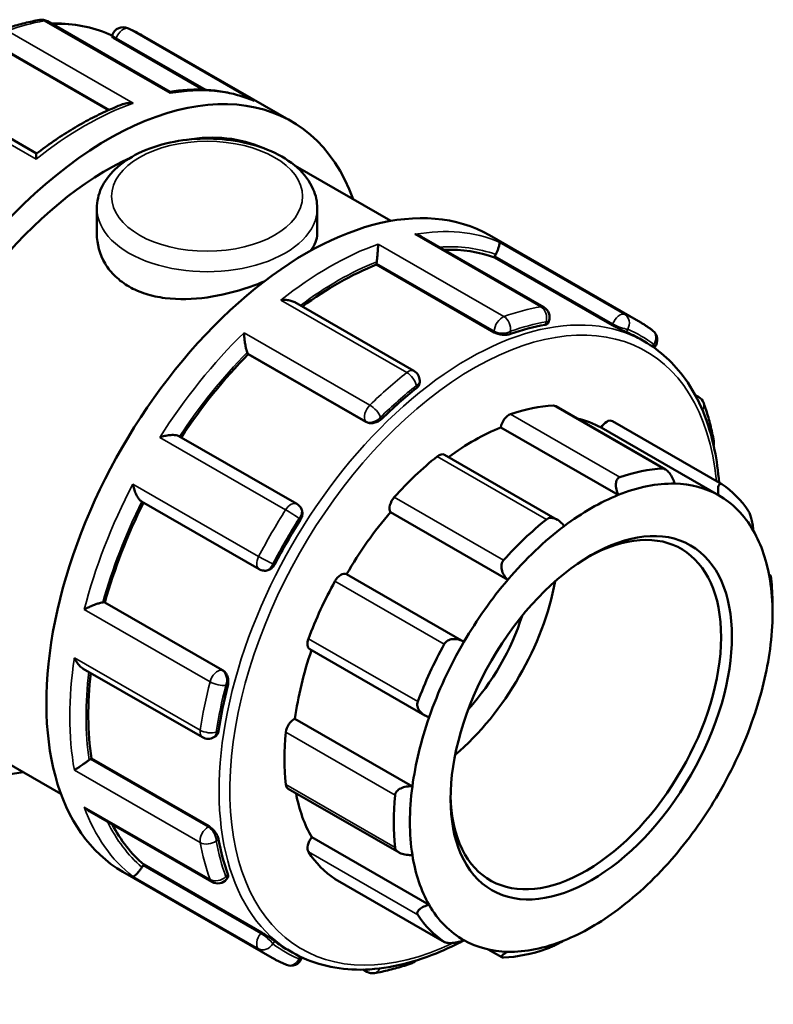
# Model space of a CAD drawing. Header units: millimetres. Extents: x 0 to 905, y -402 to 710.
# Tile 12 of 12: x 804 to 902, y 581 to 710. Entities that reach past the tile are written whole.
import ezdxf

# ---------------------------------------------------------------- set-up
doc = ezdxf.new("R2010")
doc.units = ezdxf.units.MM
doc.layers.add('Visible (ANSI)', color=7, linetype='Continuous', lineweight=50)
doc.layers.add('Visible Narrow (ANSI)', color=7, linetype='Continuous', lineweight=35)

msp = doc.modelspace()

# ---------------------------------------------------------------- linework, layer by layer
at = {"layer": 'Visible (ANSI)'}
for p, q in [((823.356, 700.587), (807.368, 709.794)), ((815.783, 707.817), (815.877, 708.06)), ((819.751, 707.96), (839.253, 696.73)), ((816.298, 707.451), (827.762, 700.85)), ((800.889, 706.506), (815.346, 698.18)), ((805.959, 692.503), (790.394, 701.466)), ((839.746, 690.907), (852.256, 683.702)), ((813.84, 685.354), (813.84, 682.005)), ((842.64, 685.354), (842.64, 682.005)), ((872.253, 672.429), (856.265, 681.636)), ((865.133, 681.826), (884.635, 670.596)), ((865.803, 678.943), (865.861, 679.094)), ((881.182, 670.087), (865.803, 678.943)), ((850.393, 677.998), (850.393, 678.133)), ((865.773, 669.141), (850.393, 677.998)), ((855.278, 664.102), (839.706, 673.069)), ((872.808, 670.345), (872.902, 670.587)), ((884.738, 668.321), (885.388, 667.946)), ((886.666, 667.128), (886.747, 667.229)), ((833.62, 666.297), (833.561, 666.38)), ((848.999, 657.44), (833.62, 666.297)), ((856.03, 662.608), (856.03, 662.802)), ((892.03, 660.95), (892.479, 660.692)), ((888.149, 651.231), (873.804, 659.492)), ((881.98, 647.888), (866.636, 656.724)), ((895.072, 647.853), (879.728, 656.689)), ((881.215, 657.534), (895.499, 649.308)), ((839.953, 646.717), (824.569, 655.576)), ((874.004, 644.654), (859.268, 653.14)), ((819.653, 647.054), (835.037, 638.195)), ((840.496, 646.187), (840.432, 646.278)), ((867.537, 636.802), (852.193, 645.638)), ((835.648, 638.001), (835.758, 637.991)), ((861.816, 628.702), (846.472, 637.538)), ((901.681, 637.475), (901.87, 637.366)), ((814.784, 633.857), (814.885, 633.847)), ((830.265, 624.991), (814.885, 633.847)), ((902.132, 632.412), (902.132, 633.634)), ((841.663, 627.734), (856.698, 619.076)), ((812.063, 625.178), (827.633, 616.212)), ((855.075, 609.795), (839.731, 618.631)), ((793.741, 617.697), (809.14, 608.83)), ((829.13, 616.212), (829.297, 616.308)), ((813.002, 613.37), (813.119, 613.437)), ((828.498, 604.58), (813.119, 613.437)), ((838.832, 609.497), (853.335, 601.145)), ((812.901, 606.512), (828.885, 597.308)), ((857.26, 594.316), (841.916, 603.152)), ((817.226, 598.634), (836.728, 587.404)), ((819.875, 599.444), (819.976, 599.569)), ((835.356, 590.713), (819.976, 599.569)), ((830.802, 597.667), (830.965, 597.87)), ((844.985, 597.68), (859.269, 589.455)), ((838.747, 588.457), (839.397, 588.082)), ((866.742, 587.462), (864.958, 588.489)), ((840.603, 587.304), (840.652, 587.431)), ((849.111, 585.57), (848.632, 585.846))]:
    msp.add_line(p, q, dxfattribs=at)
for centre, start, end in [((806.62, 708.494), 60.06401, 99.80721), ((817.275, 707.517), 67.14228, 158.80211), ((871.504, 671.13), 338.80211, 60.06401), ((885.578, 668.169), 321.19183, 52.60651), ((854.53, 662.802), 0, 60.06401), ((891.73, 659.392), 20.04243, 60.06401), ((892.982, 654.713), 346.37725, 10.3147), ((839.204, 645.417), 35.02709, 60.06401), ((835.785, 639.495), 240.06401, 264.76275), ((828.382, 617.512), 240.06401, 299.93599), ((829.633, 598.608), 240.06401, 321.19183), ((839.204, 587.847), 247.14228, 338.80211), ((854.53, 588.112), 289.57816, 314.20504), ((849.859, 586.87), 240.06401, 279.80721)]:
    msp.add_arc(centre, 1.5, start, end, dxfattribs=at)
for centre, major_axis, start_param, end_param in [((815.3, 655.134), (23.954, 41.596), 5.8321585, 9.8758048), ((815.3, 655.134), (21.558, 37.436), 0.0596429, 0.4413887), ((815.3, 655.134), (-21.558, -37.436), 3.8266153, 6.2831853), ((841.18, 640.23), (23.954, 41.596), 0, 3.1415927), ((845.302, 637.856), (22.995, 39.932), 0.1029728, 0.3421034), ((851.454, 678.743), (-0.749, -1.3), 5.3237773, 5.4958534), ((866.78, 679.009), (-0.749, -1.3), 4.8001785, 4.9722547), ((845.302, 637.856), (22.995, 39.932), 0.6265716, 0.9252776), ((861.742, 628.389), (-22.995, -39.932), 3.5914005, 3.735115), ((861.742, 628.389), (22.995, 39.932), 0, 0.0699235), ((845.302, 637.856), (22.995, 39.932), 1.1501704, 1.4618859), ((834.48, 667.522), (-0.749, -1.3), 5.847376, 6.0194522), ((861.742, 628.389), (-22.995, -39.932), 4.1149993, 4.2587137), ((863.1, 627.607), (17.466, 30.33), 0.3497393, 0.5888711), ((873.055, 658.192), (0.749, 1.3), 0, 0.3497393), ((867.681, 657.116), (0.749, 1.3), 0.5888711, 2.1820573), ((863.1, 627.607), (16.718, 29.031), 0.0053324, 0.1777829), ((880.466, 656.234), (0.749, 1.3), 0, 1.5537388), ((863.1, 627.607), (-16.718, -29.031), 3.7752436, 4.0646178), ((863.1, 627.607), (-17.466, -30.33), 4.1196505, 4.3587823), ((858.519, 651.84), (0.749, 1.3), 0, 0.9780578), ((877.384, 619.382), (17.466, 30.33), 0.3497393, 0.5888711), ((878.444, 618.771), (16.718, 29.031), 0.3049594, 0.6336509), ((878.444, 618.771), (16.718, 29.031), 0.0053324, 0.3049594), ((877.384, 619.382), (17.466, 30.33), 6.0046061, 6.2437379), ((853.145, 646.726), (-0.749, -1.3), 4.3587823, 5.9519685), ((878.444, 618.771), (16.718, 29.031), 0.6336509, 0.933278), ((878.444, 618.771), (16.718, 29.031), 5.9598262, 6.2885177), ((845.302, 637.856), (22.995, 39.932), 1.6757923, 1.9875549), ((863.1, 627.607), (-16.718, -29.031), 4.4035621, 4.7031891), ((877.737, 619.178), (12.476, 21.665), 2.3739895, 7.0507885), ((861.742, 628.389), (-22.995, -39.932), 4.638598, 4.7823125), ((877.384, 619.382), (-17.466, -30.33), 4.1196505, 4.3587823), ((878.444, 618.771), (16.718, 29.031), 0.933278, 1.2619695), ((878.444, 618.771), (16.718, 29.031), 5.6601992, 5.9598262), ((845.734, 636.233), (0.749, 1.3), 0.0131901, 1.6063764), ((863.1, 627.607), (-17.466, -30.33), 4.747969, 4.9871008), ((856.524, 631.394), (12.476, 21.665), 4.161025, 5.263753), ((878.444, 618.771), (16.718, 29.031), 1.2619695, 1.5615965), ((878.444, 618.771), (-16.718, -29.031), 2.189915, 2.5186065), ((877.384, 619.382), (17.466, 30.33), 5.4958534, 5.6154193), ((814.254, 632.489), (0.749, 1.3), 0.2598657, 0.4319418), ((856.524, 631.394), (9.981, 17.332), 4.3532789, 5.0714991), ((842.412, 629.034), (-0.749, -1.3), 4.9871008, 6.2831853), ((877.384, 619.382), (-17.466, -30.33), 4.747969, 4.9871008), ((878.444, 618.771), (16.718, 29.031), 1.5615965, 1.890288), ((863.1, 627.607), (-16.718, -29.031), 5.0339476, 5.3315077), ((878.444, 618.771), (-16.718, -29.031), 1.890288, 2.189915), ((845.302, 637.856), (22.995, 39.932), 2.2122811, 2.5111537), ((861.742, 628.389), (-22.995, -39.932), 5.1621968, 5.3059113), ((839.581, 617.33), (0.749, 1.3), 0.6415086, 2.2346949), ((878.444, 618.771), (16.718, 29.031), 1.890288, 2.189915), ((878.444, 618.771), (-16.718, -29.031), 1.5615965, 1.890288), ((863.1, 627.607), (-17.466, -30.33), 5.3762875, 5.6154193), ((813.002, 612.143), (-0.749, -1.3), 3.9250571, 4.0971333), ((839.581, 610.797), (-0.749, -1.3), 5.6154193, 6.2831853), ((863.1, 627.607), (-16.718, -29.031), 5.6914664, 5.9598262), ((878.444, 618.771), (16.718, 29.031), 2.189915, 2.5186065), ((878.444, 618.771), (-16.718, -29.031), 1.2619695, 1.5615965), ((877.384, 619.382), (-17.466, -30.33), 5.3762875, 5.6154193), ((845.302, 637.856), (-22.995, -39.932), 5.9360572, 6.1763451), ((861.742, 628.389), (-22.995, -39.932), 5.6857956, 5.8295101), ((842.412, 602.353), (-0.749, -1.3), 4.4114198, 6.0046061), ((863.1, 627.607), (-17.466, -30.33), 6.0046061, 6.2437379), ((878.444, 618.771), (-16.718, -29.031), 5.6601992, 5.9598262), ((878.444, 618.771), (-16.718, -29.031), 0.933278, 1.2619695), ((820.406, 598.687), (-0.749, -1.3), 4.4486559, 4.620732), ((845.734, 598.98), (-0.749, -1.3), 6.2437379, 6.2831853), ((878.444, 618.771), (-16.718, -29.031), 5.9598262, 6.2885177), ((878.444, 618.771), (-16.718, -29.031), 0.6336509, 0.933278), ((877.384, 619.382), (-17.466, -30.33), 6.0046061, 6.2437379), ((861.742, 628.389), (-22.995, -39.932), 6.2093944, 6.2831853), ((878.444, 618.771), (-16.718, -29.031), 0.0053324, 0.3049594), ((878.444, 618.771), (-16.718, -29.031), 0.3049594, 0.6336509), ((877.384, 619.382), (-17.466, -30.33), 0.3497393, 0.5888711)]:
    msp.add_ellipse(centre, major_axis=major_axis, ratio=0.5780931, start_param=start_param, end_param=end_param, dxfattribs=at)
msp.add_ellipse((878.444, 618.771), major_axis=(-12.975, -22.531), ratio=0.5780931, dxfattribs=at)
for points, knots in [([(806.364, 709.972), (806.041, 709.916), (805.717, 709.854), (805.067, 709.717), (804.741, 709.642), (804.086, 709.48), (803.758, 709.393), (803.1, 709.206), (802.77, 709.106), (802.11, 708.894), (801.778, 708.782), (801.447, 708.664)], [5.94779243, 5.94779243, 5.94779243, 5.94779243, 5.97722982, 5.97722982, 6.00666722, 6.00666722, 6.03610462, 6.03610462, 6.06554201, 6.06554201, 6.09497941, 6.09497941, 6.09497941, 6.09497941]), ([(815.827, 707.932), (813.672, 708.933), (811.273, 709.465), (808.438, 709.524), (808.144, 709.524), (807.847, 709.518)], [5.55055544, 5.55055544, 5.55055544, 5.55055544, 5.80660273, 5.80660273, 5.8360661, 5.8360661, 5.8360661, 5.8360661]), ([(816.298, 707.451), (816.165, 707.528), (816.044, 707.602), (815.868, 707.721), (815.813, 707.766), (815.784, 707.803), (815.781, 707.811), (815.783, 707.817)], [0, 0, 0, 0, 0.05643998, 0.05643998, 0.11287995, 0.11287995, 0.13591311, 0.13591311, 0.13591311, 0.13591311]), ([(819.751, 707.96), (819.629, 708.03), (819.506, 708.099), (819.259, 708.233), (819.134, 708.299), (818.883, 708.428), (818.757, 708.49), (818.503, 708.612), (818.375, 708.672), (818.118, 708.788), (817.988, 708.844), (817.858, 708.899)], [5.499720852, 5.499720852, 5.499720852, 5.499720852, 5.514052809, 5.514052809, 5.528384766, 5.528384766, 5.542716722, 5.542716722, 5.557048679, 5.557048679, 5.571380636, 5.571380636, 5.571380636, 5.571380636]), ([(834.207, 699.47), (833.556, 699.74), (832.887, 699.971), (831.515, 700.355), (830.813, 700.507), (829.38, 700.734), (828.65, 700.808), (827.167, 700.878), (826.414, 700.874), (824.891, 700.79), (824.123, 700.71), (823.347, 700.592)], [5.57472023, 5.57472023, 5.57472023, 5.57472023, 5.6460975, 5.6460975, 5.71747476, 5.71747476, 5.78885203, 5.78885203, 5.8602293, 5.8602293, 5.93128786, 5.93128786, 5.93128786, 5.93128786]), ([(823.409, 700.386), (823.409, 700.387), (823.409, 700.387), (823.404, 700.47), (823.394, 700.529), (823.371, 700.574), (823.364, 700.583), (823.356, 700.587)], [-0.000780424, -0.000780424, -0.000780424, -0.000780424, 0, 0, 0.066649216, 0.066649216, 0.091954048, 0.091954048, 0.091954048, 0.091954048]), ([(817.206, 698.947), (816.456, 698.662), (815.703, 698.346), (814.196, 697.656), (813.441, 697.281), (811.933, 696.474), (811.179, 696.042), (809.675, 695.122), (808.926, 694.634), (807.433, 693.605), (806.69, 693.064), (805.951, 692.497)], [6.11510618, 6.11510618, 6.11510618, 6.11510618, 6.1815524, 6.1815524, 6.24799862, 6.24799862, 6.31444484, 6.31444484, 6.38089106, 6.38089106, 6.44733728, 6.44733728, 6.44733728, 6.44733728]), ([(817.206, 698.947), (817.229, 698.956), (817.253, 698.964), (817.477, 699.041), (817.689, 699.085), (818.128, 699.129), (818.356, 699.128), (818.583, 699.103), (818.586, 699.103), (818.588, 699.103)], [0.14755347, 0.14755347, 0.14755347, 0.14755347, 0.1550713, 0.1550713, 0.21901316, 0.21901316, 0.28616153, 0.28616153, 0.28693449, 0.28693449, 0.28693449, 0.28693449]), ([(834.207, 699.47), (834.273, 699.443), (834.338, 699.413), (834.404, 699.38), (834.406, 699.379), (834.408, 699.377)], [0.264668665, 0.264668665, 0.264668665, 0.264668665, 0.286161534, 0.286161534, 0.286934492, 0.286934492, 0.286934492, 0.286934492]), ([(813.84, 685.354), (813.84, 686.255), (814.046, 687.151), (814.834, 688.88), (815.444, 689.699), (817.06, 691.258), (818.116, 691.968), (820.546, 693.16), (821.935, 693.629), (824.861, 694.268), (826.397, 694.439), (829.468, 694.479), (831.003, 694.349), (833.946, 693.795), (835.353, 693.37), (837.91, 692.238), (839.06, 691.528), (840.929, 689.857), (841.664, 688.9), (842.458, 687.045), (842.64, 686.201), (842.64, 685.354)], [2.3561945, 2.3561945, 2.3561945, 2.3561945, 2.6128927, 2.6128927, 2.8944223, 2.8944223, 3.2214898, 3.2214898, 3.5644956, 3.5644956, 3.9047069, 3.9047069, 4.2428457, 4.2428457, 4.5825846, 4.5825846, 4.9255879, 4.9255879, 5.2562887, 5.2562887, 5.4977871, 5.4977871, 5.4977871, 5.4977871]), ([(805.888, 691.789), (805.888, 691.791), (805.888, 691.793), (805.887, 691.945), (805.891, 692.078), (805.903, 692.292), (805.912, 692.375), (805.932, 692.466), (805.941, 692.489), (805.951, 692.497)], [-0.00078042, -0.00078042, -0.00078042, -0.00078042, 0, 0, 0.06664922, 0.06664922, 0.13021479, 0.13021479, 0.17158485, 0.17158485, 0.17158485, 0.17158485]), ([(835.68, 675.787), (835.059, 675.525), (834.405, 675.275), (831.957, 674.435), (830.036, 673.964), (826.442, 673.46), (824.522, 673.393), (821.862, 673.733), (821.009, 673.918), (819.429, 674.424), (818.702, 674.745), (817.413, 675.488), (816.81, 675.932), (815.75, 676.946), (815.294, 677.515), (814.196, 679.34), (813.84, 680.718), (813.84, 682.005)], [2.527099, 2.527099, 2.527099, 2.527099, 2.7347937, 2.7347937, 3.2816509, 3.2816509, 3.8287619, 3.8287619, 4.1023174, 4.1023174, 4.3758728, 4.3758728, 4.6494283, 4.6494283, 4.9229838, 4.9229838, 5.4700948, 5.4700948, 5.4700948, 5.4700948]), ([(856.265, 681.636), (856.197, 681.675), (856.127, 681.711), (855.855, 681.838), (855.64, 681.908), (855.418, 681.955), (855.415, 681.955), (855.413, 681.956)], [0.195089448, 0.195089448, 0.195089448, 0.195089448, 0.219013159, 0.219013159, 0.286161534, 0.286161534, 0.286934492, 0.286934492, 0.286934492, 0.286934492]), ([(866.412, 680.948), (866.412, 680.947), (866.412, 680.947), (866.438, 680.918), (866.452, 680.868), (866.454, 680.726), (866.443, 680.636), (866.395, 680.409), (866.357, 680.27), (866.259, 679.987), (866.207, 679.853), (866.093, 679.588), (866.034, 679.462), (865.969, 679.333), (865.967, 679.33), (865.965, 679.326)], [-0.00078042, -0.00078042, -0.00078042, -0.00078042, 0, 0, 0.06664922, 0.06664922, 0.13021479, 0.13021479, 0.19591401, 0.19591401, 0.24510135, 0.24510135, 0.28773956, 0.28773956, 0.28891138, 0.28891138, 0.28891138, 0.28891138]), ([(850.592, 680.673), (850.592, 680.672), (850.592, 680.671), (850.592, 680.566), (850.589, 680.441), (850.576, 680.157), (850.567, 680), (850.543, 679.647), (850.527, 679.449), (850.494, 679.082), (850.477, 678.92), (850.444, 678.62), (850.427, 678.486), (850.41, 678.358), (850.409, 678.355), (850.409, 678.352)], [-0.00078042, -0.00078042, -0.00078042, -0.00078042, 0, 0, 0.06664922, 0.06664922, 0.13021479, 0.13021479, 0.19591401, 0.19591401, 0.24510135, 0.24510135, 0.28773956, 0.28773956, 0.28891138, 0.28891138, 0.28891138, 0.28891138]), ([(839.706, 673.069), (839.555, 673.156), (839.383, 673.223), (839.003, 673.327), (838.79, 673.36), (838.352, 673.39), (838.123, 673.384), (837.896, 673.36), (837.894, 673.36), (837.891, 673.359)], [0.09763922, 0.09763922, 0.09763922, 0.09763922, 0.1550713, 0.1550713, 0.21901316, 0.21901316, 0.28616153, 0.28616153, 0.28693449, 0.28693449, 0.28693449, 0.28693449]), ([(886.489, 669.36), (886.371, 669.451), (886.251, 669.54), (886.01, 669.714), (885.889, 669.8), (885.643, 669.968), (885.52, 670.051), (885.27, 670.212), (885.145, 670.291), (884.892, 670.446), (884.764, 670.522), (884.635, 670.596)], [5.424193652, 5.424193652, 5.424193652, 5.424193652, 5.439299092, 5.439299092, 5.454404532, 5.454404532, 5.469509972, 5.469509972, 5.484615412, 5.484615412, 5.499720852, 5.499720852, 5.499720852, 5.499720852]), ([(872.808, 670.345), (872.793, 670.306), (872.764, 670.271), (872.65, 670.189), (872.541, 670.151), (872.413, 670.129)], [0.592143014, 0.592143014, 0.592143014, 0.592143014, 0.626772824, 0.626772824, 0.684005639, 0.684005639, 0.684005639, 0.684005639]), ([(883.069, 669.152), (882.966, 669.196), (882.83, 669.256), (882.518, 669.4), (882.342, 669.484), (882.006, 669.648), (881.823, 669.74), (881.478, 669.921), (881.315, 670.01), (881.182, 670.087)], [0.22842254, 0.22842254, 0.22842254, 0.22842254, 0.28587829, 0.28587829, 0.34333404, 0.34333404, 0.39977401, 0.39977401, 0.45621399, 0.45621399, 0.45621399, 0.45621399]), ([(833.07, 669.09), (833.07, 669.088), (833.07, 669.086), (833.075, 668.916), (833.085, 668.732), (833.118, 668.351), (833.139, 668.153), (833.196, 667.739), (833.231, 667.521), (833.306, 667.15), (833.341, 666.995), (833.413, 666.731), (833.447, 666.623), (833.482, 666.531), (833.483, 666.529), (833.484, 666.526)], [-0.00078042, -0.00078042, -0.00078042, -0.00078042, 0, 0, 0.06664922, 0.06664922, 0.13021479, 0.13021479, 0.19591401, 0.19591401, 0.24510135, 0.24510135, 0.28773956, 0.28773956, 0.28891138, 0.28891138, 0.28891138, 0.28891138]), ([(867.894, 668.927), (867.761, 668.88), (867.592, 668.843), (867.221, 668.809), (867.019, 668.811), (866.642, 668.849), (866.442, 668.886), (866.074, 668.994), (865.906, 669.065), (865.773, 669.141)], [0.22842254, 0.22842254, 0.22842254, 0.22842254, 0.28587829, 0.28587829, 0.34333404, 0.34333404, 0.39977401, 0.39977401, 0.45621399, 0.45621399, 0.45621399, 0.45621399]), ([(895.151, 649.508), (895.038, 650.978), (894.844, 652.396), (893.841, 657.34), (892.544, 660.499), (889.257, 665.099), (887.457, 666.755), (885.388, 667.946)], [4.79734249, 4.79734249, 4.79734249, 4.79734249, 4.91943001, 4.91943001, 5.24195995, 5.24195995, 5.49972085, 5.49972085, 5.49972085, 5.49972085]), ([(856.03, 662.608), (856.03, 662.481), (855.992, 662.341), (855.838, 662.074), (855.723, 661.947), (855.591, 661.841)], [0.56954001, 0.56954001, 0.56954001, 0.56954001, 0.62677282, 0.62677282, 0.68400564, 0.68400564, 0.68400564, 0.68400564]), ([(894.457, 654.981), (894.394, 655.328), (894.326, 655.672), (894.18, 656.351), (894.102, 656.688), (893.936, 657.353), (893.848, 657.681), (893.662, 658.331), (893.565, 658.651), (893.359, 659.285), (893.252, 659.597), (893.139, 659.906)], [4.90059488, 4.90059488, 4.90059488, 4.90059488, 4.93003227, 4.93003227, 4.95946967, 4.95946967, 4.98890707, 4.98890707, 5.01834446, 5.01834446, 5.04778186, 5.04778186, 5.04778186, 5.04778186]), ([(851.071, 657.839), (850.943, 657.714), (850.78, 657.595), (850.421, 657.409), (850.225, 657.341), (849.857, 657.27), (849.661, 657.261), (849.299, 657.307), (849.132, 657.363), (848.999, 657.44)], [0.22842254, 0.22842254, 0.22842254, 0.22842254, 0.28587829, 0.28587829, 0.34333404, 0.34333404, 0.39977401, 0.39977401, 0.45621399, 0.45621399, 0.45621399, 0.45621399]), ([(824.569, 655.576), (824.516, 655.606), (824.453, 655.632), (824.262, 655.69), (824.121, 655.712), (823.77, 655.736), (823.554, 655.729), (823.127, 655.684), (822.912, 655.647), (822.488, 655.549), (822.277, 655.487), (822.076, 655.415), (822.073, 655.414), (822.071, 655.414)], [0.01384374, 0.01384374, 0.01384374, 0.01384374, 0.04218303, 0.04218303, 0.09059495, 0.09059495, 0.1550713, 0.1550713, 0.21901316, 0.21901316, 0.28616153, 0.28616153, 0.28693449, 0.28693449, 0.28693449, 0.28693449]), ([(887.784, 651.336), (887.853, 651.339), (887.926, 651.326), (888.076, 651.273), (888.153, 651.232), (888.382, 651.074), (888.532, 650.921), (888.811, 650.563), (888.955, 650.324), (889.19, 649.839), (889.283, 649.593), (889.351, 649.364)], [0.2828472, 0.2828472, 0.2828472, 0.2828472, 0.3147465, 0.3147465, 0.3466458, 0.3466458, 0.4104444, 0.4104444, 0.48806941, 0.48806941, 0.56096656, 0.56096656, 0.56096656, 0.56096656]), ([(881.98, 647.888), (881.878, 648.111), (881.791, 648.358), (881.676, 648.867), (881.652, 649.129), (881.684, 649.55), (881.729, 649.742), (881.856, 649.971), (881.907, 650.038), (882.027, 650.146), (882.095, 650.186), (882.169, 650.212)], [0.53934212, 0.53934212, 0.53934212, 0.53934212, 0.61223927, 0.61223927, 0.68986428, 0.68986428, 0.75366288, 0.75366288, 0.78556218, 0.78556218, 0.81746148, 0.81746148, 0.81746148, 0.81746148]), ([(818.542, 649.301), (818.542, 649.298), (818.543, 649.296), (818.58, 649.09), (818.631, 648.879), (818.756, 648.47), (818.829, 648.269), (819.002, 647.876), (819.104, 647.683), (819.3, 647.386), (819.39, 647.273), (819.54, 647.13), (819.597, 647.086), (819.653, 647.054)], [-0.00078042, -0.00078042, -0.00078042, -0.00078042, 0, 0, 0.06664922, 0.06664922, 0.13021479, 0.13021479, 0.19591401, 0.19591401, 0.24510135, 0.24510135, 0.27553836, 0.27553836, 0.27553836, 0.27553836]), ([(895.072, 647.853), (895.037, 648.073), (895.016, 648.3), (895.014, 648.724), (895.037, 648.918), (895.118, 649.181), (895.176, 649.28), (895.291, 649.347), (895.334, 649.356), (895.427, 649.345), (895.476, 649.325), (895.528, 649.29)], [0.53934212, 0.53934212, 0.53934212, 0.53934212, 0.61223927, 0.61223927, 0.68986428, 0.68986428, 0.75366288, 0.75366288, 0.78556218, 0.78556218, 0.81746148, 0.81746148, 0.81746148, 0.81746148]), ([(840.496, 646.187), (840.505, 646.174), (840.514, 646.16), (840.611, 646.007), (840.666, 645.842), (840.708, 645.509), (840.697, 645.317), (840.602, 644.939), (840.518, 644.752), (840.416, 644.59)], [0.50709192, 0.50709192, 0.50709192, 0.50709192, 0.51265396, 0.51265396, 0.56909394, 0.56909394, 0.62654968, 0.62654968, 0.68400543, 0.68400543, 0.68400543, 0.68400543]), ([(872.598, 644.7), (872.672, 644.759), (872.755, 644.806), (872.936, 644.872), (873.033, 644.891), (873.332, 644.907), (873.542, 644.861), (873.957, 644.698), (874.186, 644.554), (874.589, 644.21), (874.765, 644.014), (874.909, 643.816)], [0.2828472, 0.2828472, 0.2828472, 0.2828472, 0.3147465, 0.3147465, 0.3466458, 0.3466458, 0.4104444, 0.4104444, 0.48806941, 0.48806941, 0.56096656, 0.56096656, 0.56096656, 0.56096656]), ([(898.998, 645.766), (899.035, 645.711), (899.072, 645.643), (899.146, 645.484), (899.183, 645.394), (899.288, 645.104), (899.351, 644.883), (899.462, 644.425), (899.513, 644.155), (899.589, 643.656), (899.614, 643.426), (899.628, 643.226)], [0.2828472, 0.2828472, 0.2828472, 0.2828472, 0.3147465, 0.3147465, 0.3466458, 0.3466458, 0.4104444, 0.4104444, 0.48806941, 0.48806941, 0.56096656, 0.56096656, 0.56096656, 0.56096656]), ([(837.108, 638.86), (837.019, 638.691), (836.899, 638.526), (836.62, 638.255), (836.461, 638.149), (836.151, 638.017), (835.979, 637.981), (835.795, 637.988), (835.777, 637.989), (835.758, 637.991)], [0.22842318, 0.22842318, 0.22842318, 0.22842318, 0.28565599, 0.28565599, 0.34288881, 0.34288881, 0.39955182, 0.39955182, 0.40598337, 0.40598337, 0.40598337, 0.40598337]), ([(867.537, 636.802), (867.36, 636.969), (867.191, 637.171), (866.907, 637.628), (866.797, 637.885), (866.694, 638.345), (866.679, 638.576), (866.736, 638.898), (866.768, 639.002), (866.857, 639.194), (866.915, 639.281), (866.983, 639.357)], [0.53934212, 0.53934212, 0.53934212, 0.53934212, 0.61223927, 0.61223927, 0.68986428, 0.68986428, 0.75366288, 0.75366288, 0.78556218, 0.78556218, 0.81746148, 0.81746148, 0.81746148, 0.81746148]), ([(901.813, 636.709), (901.812, 636.87), (901.814, 637.019), (901.828, 637.253), (901.84, 637.332), (901.867, 637.379), (901.883, 637.365), (901.909, 637.263), (901.919, 637.216), (901.937, 637.098), (901.947, 637.026), (901.956, 636.945)], [0.53934212, 0.53934212, 0.53934212, 0.53934212, 0.61223927, 0.61223927, 0.68986428, 0.68986428, 0.75366288, 0.75366288, 0.78556218, 0.78556218, 0.81746148, 0.81746148, 0.81746148, 0.81746148]), ([(814.619, 633.851), (814.526, 633.837), (814.416, 633.813), (814.154, 633.745), (814.004, 633.699), (813.648, 633.579), (813.443, 633.502), (813.054, 633.344), (812.868, 633.262), (812.515, 633.096), (812.347, 633.011), (812.195, 632.929), (812.193, 632.928), (812.191, 632.927)], [0, 0, 0, 0, 0.04218303, 0.04218303, 0.09059495, 0.09059495, 0.1550713, 0.1550713, 0.21901316, 0.21901316, 0.28616153, 0.28616153, 0.28693449, 0.28693449, 0.28693449, 0.28693449]), ([(859.24, 628.393), (859.291, 628.487), (859.356, 628.573), (859.51, 628.726), (859.598, 628.792), (859.885, 628.957), (860.107, 629.019), (860.572, 629.071), (860.848, 629.049), (861.364, 628.921), (861.606, 628.821), (861.816, 628.702)], [0.2828472, 0.2828472, 0.2828472, 0.2828472, 0.3147465, 0.3147465, 0.3466458, 0.3466458, 0.4104444, 0.4104444, 0.48806941, 0.48806941, 0.56096656, 0.56096656, 0.56096656, 0.56096656]), ([(810.9, 626.609), (810.901, 626.606), (810.902, 626.604), (810.992, 626.399), (811.1, 626.202), (811.34, 625.842), (811.472, 625.676), (811.754, 625.392), (811.905, 625.269), (812.063, 625.178)], [-0.00078042, -0.00078042, -0.00078042, -0.00078042, 0, 0, 0.06664922, 0.06664922, 0.13021479, 0.13021479, 0.19101273, 0.19101273, 0.19101273, 0.19101273]), ([(830.265, 624.991), (830.398, 624.914), (830.53, 624.798), (830.751, 624.508), (830.841, 624.334), (830.963, 623.98), (831.004, 623.776), (831.022, 623.372), (831, 623.171), (830.956, 622.998)], [0.45621399, 0.45621399, 0.45621399, 0.45621399, 0.51265396, 0.51265396, 0.56909394, 0.56909394, 0.62654968, 0.62654968, 0.68400543, 0.68400543, 0.68400543, 0.68400543]), ([(857.26, 618.828), (857.029, 618.903), (856.791, 619.011), (856.349, 619.298), (856.147, 619.481), (855.875, 619.847), (855.773, 620.046), (855.706, 620.357), (855.697, 620.464), (855.71, 620.673), (855.733, 620.775), (855.769, 620.872)], [0.53934212, 0.53934212, 0.53934212, 0.53934212, 0.61223927, 0.61223927, 0.68986428, 0.68986428, 0.75366288, 0.75366288, 0.78556218, 0.78556218, 0.81746148, 0.81746148, 0.81746148, 0.81746148]), ([(829.745, 617.075), (829.719, 616.907), (829.666, 616.743), (829.511, 616.475), (829.408, 616.372), (829.297, 616.308)], [0.22842254, 0.22842254, 0.22842254, 0.22842254, 0.28587829, 0.28587829, 0.34318201, 0.34318201, 0.34318201, 0.34318201]), ([(812.821, 613.247), (812.723, 613.171), (812.615, 613.09), (812.374, 612.912), (812.242, 612.817), (811.943, 612.606), (811.78, 612.493), (811.484, 612.293), (811.348, 612.204), (811.104, 612.047), (810.994, 611.979), (810.902, 611.926), (810.901, 611.925), (810.9, 611.925)], [0, 0, 0, 0, 0.04218303, 0.04218303, 0.09059495, 0.09059495, 0.1550713, 0.1550713, 0.21901316, 0.21901316, 0.28616153, 0.28616153, 0.28693449, 0.28693449, 0.28693449, 0.28693449]), ([(852.812, 608.645), (852.82, 608.736), (852.845, 608.827), (852.925, 609.002), (852.98, 609.086), (853.178, 609.318), (853.359, 609.445), (853.769, 609.65), (854.034, 609.73), (854.566, 609.81), (854.831, 609.815), (855.075, 609.795)], [0.2828472, 0.2828472, 0.2828472, 0.2828472, 0.3147465, 0.3147465, 0.3466458, 0.3466458, 0.4104444, 0.4104444, 0.48806941, 0.48806941, 0.56096656, 0.56096656, 0.56096656, 0.56096656]), ([(812.191, 607.094), (812.193, 607.093), (812.195, 607.091), (812.344, 606.925), (812.509, 606.776), (812.756, 606.601), (812.828, 606.554), (812.901, 606.512)], [-0.000780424, -0.000780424, -0.000780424, -0.000780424, 0, 0, 0.066649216, 0.066649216, 0.092729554, 0.092729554, 0.092729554, 0.092729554]), ([(828.498, 604.58), (828.631, 604.504), (828.777, 604.394), (829.055, 604.129), (829.187, 603.975), (829.408, 603.667), (829.511, 603.492), (829.666, 603.154), (829.719, 602.989), (829.745, 602.85)], [0.45621399, 0.45621399, 0.45621399, 0.45621399, 0.51265396, 0.51265396, 0.56909394, 0.56909394, 0.62654968, 0.62654968, 0.68400543, 0.68400543, 0.68400543, 0.68400543]), ([(855.075, 600.833), (854.831, 600.813), (854.566, 600.816), (854.034, 600.88), (853.769, 600.947), (853.359, 601.12), (853.178, 601.229), (852.98, 601.43), (852.925, 601.503), (852.845, 601.657), (852.82, 601.737), (852.812, 601.818)], [0.53934212, 0.53934212, 0.53934212, 0.53934212, 0.61223927, 0.61223927, 0.68986428, 0.68986428, 0.75366288, 0.75366288, 0.78556218, 0.78556218, 0.81746148, 0.81746148, 0.81746148, 0.81746148]), ([(819.726, 599.237), (819.649, 599.119), (819.57, 599.005), (819.398, 598.773), (819.308, 598.662), (819.112, 598.435), (819.011, 598.33), (818.836, 598.171), (818.761, 598.114), (818.633, 598.042), (818.581, 598.027), (818.543, 598.034), (818.542, 598.034), (818.542, 598.034)], [0, 0, 0, 0, 0.04218303, 0.04218303, 0.09059495, 0.09059495, 0.1550713, 0.1550713, 0.21901316, 0.21901316, 0.28616153, 0.28616153, 0.28693449, 0.28693449, 0.28693449, 0.28693449]), ([(830.956, 598.322), (831, 598.2), (831.022, 598.085), (831.007, 597.945), (830.991, 597.903), (830.965, 597.87)], [0.228422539, 0.228422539, 0.228422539, 0.228422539, 0.285878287, 0.285878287, 0.320372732, 0.320372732, 0.320372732, 0.320372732]), ([(855.769, 592.997), (855.733, 593.052), (855.71, 593.111), (855.697, 593.235), (855.706, 593.299), (855.773, 593.49), (855.875, 593.617), (856.147, 593.854), (856.349, 593.978), (856.791, 594.178), (857.029, 594.258), (857.26, 594.316)], [0.2828472, 0.2828472, 0.2828472, 0.2828472, 0.3147465, 0.3147465, 0.3466458, 0.3466458, 0.4104444, 0.4104444, 0.48806941, 0.48806941, 0.56096656, 0.56096656, 0.56096656, 0.56096656]), ([(835.356, 590.713), (835.489, 590.636), (835.647, 590.54), (835.977, 590.332), (836.148, 590.22), (836.458, 590.011), (836.618, 589.9), (836.899, 589.701), (837.019, 589.613), (837.108, 589.545)], [0.45621399, 0.45621399, 0.45621399, 0.45621399, 0.51265396, 0.51265396, 0.56909394, 0.56909394, 0.62654968, 0.62654968, 0.68400543, 0.68400543, 0.68400543, 0.68400543]), ([(839.397, 588.082), (841.861, 586.663), (844.702, 585.91), (850.882, 585.779), (854.233, 586.437), (859.019, 588.294), (860.404, 588.936), (861.789, 589.679)], [2.3581282, 2.3581282, 2.3581282, 2.3581282, 2.66501007, 2.66501007, 2.98057802, 2.98057802, 3.1078081, 3.1078081, 3.1078081, 3.1078081]), ([(861.816, 589.689), (861.606, 589.61), (861.364, 589.535), (860.848, 589.409), (860.572, 589.361), (860.107, 589.319), (859.885, 589.315), (859.598, 589.347), (859.51, 589.363), (859.356, 589.41), (859.291, 589.439), (859.24, 589.473)], [0.53934212, 0.53934212, 0.53934212, 0.53934212, 0.61223927, 0.61223927, 0.68986428, 0.68986428, 0.75366288, 0.75366288, 0.78556218, 0.78556218, 0.81746148, 0.81746148, 0.81746148, 0.81746148]), ([(874.909, 589.654), (874.765, 589.573), (874.589, 589.477), (874.186, 589.266), (873.957, 589.15), (873.542, 588.95), (873.332, 588.852), (873.033, 588.722), (872.936, 588.681), (872.755, 588.609), (872.672, 588.577), (872.598, 588.552)], [0.53934212, 0.53934212, 0.53934212, 0.53934212, 0.61223927, 0.61223927, 0.68986428, 0.68986428, 0.75366288, 0.75366288, 0.78556218, 0.78556218, 0.81746148, 0.81746148, 0.81746148, 0.81746148]), ([(866.983, 587.428), (866.915, 587.425), (866.857, 587.428), (866.768, 587.446), (866.736, 587.461), (866.679, 587.52), (866.694, 587.579), (866.797, 587.716), (866.907, 587.808), (867.191, 587.996), (867.36, 588.09), (867.537, 588.178)], [0.2828472, 0.2828472, 0.2828472, 0.2828472, 0.3147465, 0.3147465, 0.3466458, 0.3466458, 0.4104444, 0.4104444, 0.48806941, 0.48806941, 0.56096656, 0.56096656, 0.56096656, 0.56096656]), ([(836.728, 587.404), (836.85, 587.333), (836.973, 587.265), (837.221, 587.13), (837.345, 587.064), (837.596, 586.936), (837.722, 586.873), (837.976, 586.751), (838.104, 586.692), (838.362, 586.576), (838.491, 586.519), (838.621, 586.464)], [2.358128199, 2.358128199, 2.358128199, 2.358128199, 2.372460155, 2.372460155, 2.386792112, 2.386792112, 2.401124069, 2.401124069, 2.415456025, 2.415456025, 2.429787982, 2.429787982, 2.429787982, 2.429787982]), ([(850.115, 585.392), (850.438, 585.448), (850.762, 585.51), (851.412, 585.647), (851.739, 585.722), (852.393, 585.884), (852.721, 585.971), (853.379, 586.158), (853.709, 586.258), (854.37, 586.469), (854.701, 586.581), (855.033, 586.699)], [2.80619977, 2.80619977, 2.80619977, 2.80619977, 2.83563717, 2.83563717, 2.86507457, 2.86507457, 2.89451196, 2.89451196, 2.92394936, 2.92394936, 2.95338676, 2.95338676, 2.95338676, 2.95338676])]:
    msp.add_open_spline(points, degree=3, knots=knots, dxfattribs=at)
msp.add_open_spline([(842.64, 682.005), (842.64, 681.302), (842.353, 680.553), (841.765, 679.804)], degree=3, dxfattribs=at)
at = {"layer": 'Visible Narrow (ANSI)'}
for p, q in [((806.969, 709.853), (823.409, 700.386)), ((818.588, 699.103), (802.148, 708.57)), ((834.408, 699.377), (817.968, 708.845)), ((800.889, 706.64), (815.478, 698.239)), ((816.298, 707.451), (816.357, 707.601)), ((816.357, 707.601), (828.11, 700.833)), ((789.447, 701.256), (805.888, 691.789)), ((855.413, 681.956), (871.853, 672.489)), ((882.852, 671.48), (866.412, 680.948)), ((867.032, 671.206), (850.592, 680.673)), ((865.861, 679.094), (881.241, 670.237)), ((850.393, 678.133), (865.773, 669.276)), ((837.891, 673.359), (854.331, 663.892)), ((872.565, 670.519), (872.413, 670.129)), ((865.773, 669.276), (865.773, 669.141)), ((867.894, 668.927), (867.894, 669.276)), ((881.241, 670.237), (881.182, 670.087)), ((883.069, 669.152), (883.22, 669.542)), ((849.51, 659.622), (833.07, 669.09)), ((886.639, 667.558), (886.427, 667.294)), ((833.561, 666.38), (848.941, 657.523)), ((855.591, 662.191), (855.591, 661.841)), ((873.501, 659.561), (887.784, 651.336)), ((851.071, 657.839), (850.92, 658.054)), ((882.169, 650.212), (867.886, 658.437)), ((848.941, 657.523), (848.999, 657.44)), ((822.071, 655.414), (838.511, 645.946)), ((858.314, 652.925), (872.598, 644.7)), ((834.982, 639.833), (818.542, 649.301)), ((866.983, 639.357), (852.699, 647.582)), ((840.265, 644.806), (840.416, 644.59)), ((837.108, 638.86), (836.846, 638.884)), ((844.956, 636.619), (859.24, 628.393)), ((830.164, 625), (814.784, 633.857)), ((812.191, 632.927), (828.632, 623.46)), ((855.769, 620.872), (841.486, 629.098)), ((827.34, 617.142), (810.9, 626.609)), ((830.265, 624.991), (830.164, 625)), ((830.694, 623.022), (830.956, 622.998)), ((829.745, 617.075), (829.443, 616.901)), ((838.528, 616.87), (852.812, 608.645)), ((828.382, 604.513), (813.002, 613.37)), ((810.9, 611.925), (827.34, 602.457)), ((852.812, 601.818), (838.528, 610.044)), ((828.632, 597.627), (812.191, 607.094)), ((828.498, 604.58), (828.382, 604.513)), ((829.443, 602.676), (829.745, 602.85)), ((841.486, 601.223), (855.769, 592.997)), ((835.255, 590.587), (819.875, 599.444)), ((818.542, 598.034), (834.982, 588.567)), ((830.956, 598.322), (830.694, 597.997)), ((859.24, 589.473), (844.956, 597.698)), ((835.356, 590.713), (835.255, 590.587)), ((836.846, 589.22), (837.108, 589.545)), ((840.389, 587.556), (840.265, 587.236))]:
    msp.add_line(p, q, dxfattribs=at)
for centre, major_axis, ratio, start_param, end_param in [((795.798, 666.364), (23.954, 41.596), 0.5780931, 0.4480716, 0.5952586), ((806.62, 708.494), (-0.256, 1.478), 0.7354216, 5.7343557, 6.2831853), ((806.62, 708.494), (0.749, 1.3), 0.5780931, 0, 0.4480716), ((794.086, 667.349), (22.995, 39.932), 0.5780931, 0.0530107, 0.3421034), ((817.275, 707.517), (-1.399, 0.542), 0.2096643, 0, 0.938208), ((817.275, 707.517), (0.749, 1.3), 0.5780931, 0.0716598, 1.830662), ((817.275, 707.517), (0.583, 1.382), 0.8138766, 6.182467, 6.2831853), ((795.798, 666.364), (23.954, 41.596), 0.5780931, 0, 0.0716598), ((812.238, 656.897), (23.954, 41.596), 0.5780931, 0.0716598, 0.4480716), ((812.238, 656.897), (23.954, 41.596), 0.5780931, 0.5952586, 0.9716704), ((828.24, 685.354), (-14.4, 0), 0.5758617, 0, 3.1415927), ((844.241, 638.467), (23.954, 41.596), 0.5780931, 0.0716598, 0.4480716), ((844.241, 638.467), (-23.954, -41.596), 0.5780931, 3.7368512, 4.113263), ((845.302, 637.856), (23.205, 40.296), 0.5780931, 0.1039192, 0.3666255), ((845.302, 637.856), (-23.205, -40.296), 0.5780931, 3.7691107, 4.0736557), ((862.393, 628.014), (22.995, 39.932), 0.5780931, 0, 3.1415927), ((863.1, 627.607), (-22.496, -39.066), 0.5780931, 2.4588091, 6.9832661), ((860.682, 629), (-23.954, -41.596), 0.5780931, 3.5896642, 3.7368512), ((871.504, 671.13), (0.749, 1.3), 0.5780931, 0, 0.4480716), ((871.504, 671.13), (0.256, -1.478), 0.7354216, 1.0219667, 2.5927631), ((866.834, 669.887), (0.749, 1.3), 0.5780931, 0.5952586, 2.3542608), ((866.834, 669.887), (-0.503, 1.413), 0.6756267, 4.0428814, 5.6136778), ((861.742, 628.389), (23.205, 40.296), 0.5780931, 0.4480716, 0.5952586), ((871.504, 671.13), (1.399, -0.542), 0.2096643, 5.650597, 6.2831853), ((882.159, 670.153), (0.749, 1.3), 0.5780931, 0.0716598, 1.830662), ((860.682, 629), (23.954, 41.596), 0.5780931, 0, 0.0716598), ((882.159, 670.153), (0.583, 1.382), 0.8138766, 4.6116706, 6.182467), ((866.834, 669.887), (-1.5, 0), 0.5758617, 0.7853982, 2.3561945), ((882.159, 670.153), (-1.399, 0.542), 0.2096643, 0.938208, 2.5090043), ((861.742, 628.389), (23.205, 40.296), 0.5780931, 6.2076581, 6.3548451), ((885.578, 668.169), (0.911, 1.192), 0.8136446, 4.8184933, 6.2831853), ((844.241, 638.467), (-23.954, -41.596), 0.5780931, 4.26045, 4.6368618), ((885.578, 668.169), (1.169, -0.94), 0.2127125, 0, 0.6330825), ((845.302, 637.856), (-23.205, -40.296), 0.5780931, 4.2927095, 4.6044661), ((854.53, 662.802), (0.749, 1.3), 0.5780931, 0, 0.9716704), ((860.682, 629), (-23.954, -41.596), 0.5780931, 4.113263, 4.26045), ((854.53, 662.802), (0.934, -1.174), 0.460143, 0.7090586, 2.2798549), ((854.53, 662.802), (1.5, 0), 0.5758617, 5.4977871, 6.2831853), ((861.742, 628.389), (23.205, 40.296), 0.5780931, 0.9716704, 1.1188573), ((891.73, 659.392), (0.749, 1.3), 0.5780931, 0, 0.3940664), ((849.859, 658.665), (-0.749, -1.3), 0.5780931, 4.26045, 6.0194522), ((849.859, 658.665), (-1.049, 1.072), 0.3563432, 3.8086899, 5.3794862), ((891.73, 659.392), (1.409, 0.514), 0.734049, 5.468563, 6.2831853), ((849.859, 658.665), (-1.228, -0.861), 0.7877574, 0.3525803, 1.9233766), ((892.982, 654.713), (1.476, 0.269), 0.6738522, 5.8523402, 6.2831853), ((844.241, 638.467), (-23.954, -41.596), 0.5780931, 4.7840488, 5.1604606), ((845.302, 637.856), (-23.205, -40.296), 0.5780931, 4.8164331, 5.1282011), ((839.204, 645.417), (0.749, 1.3), 0.5780931, 0, 1.4952691), ((839.204, 645.417), (1.228, 0.861), 0.7877574, 5.0649693, 6.2831853), ((860.682, 629), (-23.954, -41.596), 0.5780931, 4.6368618, 4.7840488), ((861.742, 628.389), (23.205, 40.296), 0.5780931, 1.4952691, 1.6424561), ((839.204, 645.417), (1.266, -0.805), 0.0615694, 0.6177371, 2.1885334), ((835.785, 639.495), (-0.749, -1.3), 0.5780931, 4.7840488, 6.2831853), ((835.785, 639.495), (-1.33, 0.694), 0.0584223, 0.9531938, 2.5239902), ((835.785, 639.495), (-0.137, -1.494), 0.7885742, 0, 1.222868), ((844.241, 638.467), (-23.954, -41.596), 0.5780931, 5.3076475, 5.6840593), ((845.302, 637.856), (-23.205, -40.296), 0.5780931, 5.3471448, 5.6517999), ((829.633, 623.633), (0.749, 1.3), 0.5780931, 0.2598657, 2.0188679), ((829.633, 623.633), (0.137, 1.494), 0.7885742, 4.3644606, 5.935257), ((860.682, 629), (-23.954, -41.596), 0.5780931, 5.1604606, 5.3076475), ((829.633, 623.633), (1.453, -0.373), 0.3535016, 4.0461996, 5.616996), ((861.742, 628.389), (23.205, 40.296), 0.5780931, 2.0188679, 2.1660549), ((828.382, 617.512), (-0.749, -1.3), 0.5780931, 5.3076475, 6.2831853), ((828.382, 617.512), (-1.483, 0.223), 0.4575335, 0.8630372, 2.4338335), ((828.382, 617.512), (0.749, -1.3), 0.5780931, 0, 0.7873319), ((844.241, 638.467), (-23.954, -41.596), 0.5780931, 5.8312463, 6.2076581), ((845.302, 637.856), (-23.205, -40.296), 0.5780931, 5.9118953, 6.1753986), ((828.382, 603.287), (0.749, 1.3), 0.5780931, 0.7834645, 2.5424667), ((828.382, 603.287), (0.749, -1.3), 0.5780931, 0.7873319, 2.3581282), ((828.382, 603.287), (1.476, 0.269), 0.6738522, 3.8138695, 5.3846659), ((860.682, 629), (-23.954, -41.596), 0.5780931, 5.6840593, 5.8312463), ((861.742, 628.389), (23.205, 40.296), 0.5780931, 2.5424667, 2.6896537), ((829.633, 598.608), (-1.409, -0.514), 0.734049, 0.5523994, 2.1231957), ((829.633, 598.608), (-0.749, -1.3), 0.5780931, 5.8312463, 6.2831853), ((829.633, 598.608), (1.169, -0.94), 0.2127125, 0, 0.6330825), ((835.785, 589.831), (-0.749, -1.3), 0.5780931, 4.4486559, 6.2076581), ((835.785, 589.831), (1.169, -0.94), 0.2127125, 0.6330825, 2.2038789), ((835.785, 589.831), (-0.911, -1.192), 0.8136446, 0.1061043, 1.6769007), ((860.682, 629), (-23.954, -41.596), 0.5780931, 6.2076581, 6.2831853), ((861.742, 628.389), (-23.205, -40.296), 0.5780931, 6.2076581, 6.3548451), ((839.204, 587.847), (-0.583, -1.382), 0.8138766, 0, 1.470078), ((839.204, 587.847), (1.399, -0.542), 0.2096643, 5.650597, 6.2831853), ((854.53, 588.112), (0.503, -1.413), 0.6756267, 0, 0.4428348), ((849.859, 586.87), (-0.749, -1.3), 0.5780931, 5.8709219, 6.2831853), ((849.859, 586.87), (0.256, -1.478), 0.7354216, 0, 0.8237396)]:
    msp.add_ellipse(centre, major_axis=major_axis, ratio=ratio, start_param=start_param, end_param=end_param, dxfattribs=at)
msp.add_ellipse((828.24, 686.924), major_axis=(-12.48, 0), ratio=0.5758617, dxfattribs=at)

doc.saveas('drawing.dxf')
